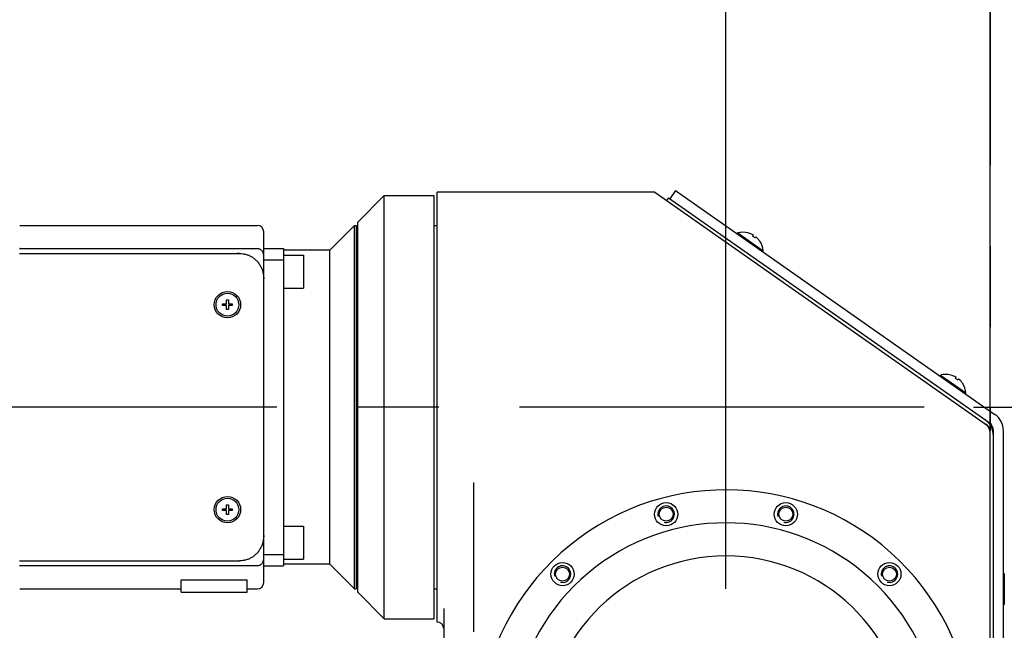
# Model space of a CAD drawing. Header units: millimetres. Extents: x 0 to 594, y 0 to 420.
# Tile 77 of 256: x 330 to 360, y 313 to 331. Entities that reach past the tile are written whole.
import ezdxf

# ---------------------------------------------------------------- set-up
doc = ezdxf.new("R2010")
doc.units = ezdxf.units.MM
doc.header["$LTSCALE"] = 32.67
doc.linetypes.add('CENTER', pattern=[0.6, 0.375, -0.075, 0.075, -0.075])
doc.linetypes.add('PHANTOM', pattern=[0.8, 0.45, -0.05, 0.1, -0.05, 0.1, -0.05])
doc.layers.get('0').update_dxf_attribs({"linetype": 'CONTINUOUS'})
for name, color, linetype in [('CRV', 7, 'CONTINUOUS'), ('DEFAULT_1', 7, 'CENTER'), ('DRIV_DIM', 7, 'CONTINUOUS')]:
    doc.layers.add(name, color=color, linetype=linetype)
doc.styles.get("Standard").update_dxf_attribs({"font": 'txt', "width": 0.8})
doc.dimstyles.new('DIMSTYLE_1', dxfattribs={"dimtxt": 3.8, "dimasz": 1.8, "dimexe": 0.18, "dimexo": 0.0625, "dimgap": 0.09, "dimtad": 1, "dimdec": 3, "dimlfac": 10, "dimdsep": 46, "dimtxsty": 'STANDARD', "dimblk": 'OPEN', "dimblk1": 'OPEN', "dimblk2": 'OPEN', "dimcen": 0.09, "dimadec": 0, "dimazin": 0, "dimtp": 0.001, "dimtm": 0.001, "dimtfac": 1, "dimtdec": 3, "dimtofl": 0, "dimtmove": 0, "dimatfit": 3, "dimldrblk": 'OPEN', "dimfxl": 1, "dimtolj": 1, "dimarcsym": 0})

# ---------------------------------------------------------------- blocks, each defined once
blk = doc.blocks.new('_OPEN')
at = {"color": 0, "linetype": 'BYBLOCK'}
for p, q in [((0, 0), (-1, 0.342)), ((-1, -0.342), (0, 0)), ((-1, 0), (0, 0))]:
    blk.add_line(p, q, dxfattribs=at)
blk = doc.blocks.new('*D3')
at = {"layer": 'DRIV_DIM', "color": 2, "linetype": 'CONTINUOUS'}
for p, q in [((359.209, 319.765), (474.81, 319.765)), ((472.81, 319.765), (472.81, 314.765)), ((472.81, 309.765), (472.81, 314.765)), ((356.209, 309.765), (474.81, 309.765))]:
    blk.add_line(p, q, dxfattribs=at)
at = {"layer": 'DRIV_DIM', "color": 2, "linetype": 'CONTINUOUS', "xscale": 1.8, "yscale": 1.8, "zscale": 1.8}
for p, rotation in [((472.81, 319.765), 90), ((472.81, 309.765), 270)]:
    blk.add_blockref('_OPEN', p, dxfattribs=dict(at, rotation=rotation))
at = {"layer": 'DRIV_DIM', "color": 2, "linetype": 'CONTINUOUS', "width": 0.8}
blk.add_text('100', height=3.8, rotation=90, dxfattribs=at).set_placement((471.86, 310.244))
blk = doc.blocks.new('*D4')
at = {"layer": 'DRIV_DIM', "color": 2, "linetype": 'CONTINUOUS'}
for p, q in [((309.709, 324.265), (309.709, 373.892)), ((351.709, 314.265), (351.709, 373.892)), ((309.709, 371.892), (330.709, 371.892)), ((351.709, 371.892), (330.709, 371.892))]:
    blk.add_line(p, q, dxfattribs=at)
at = {"layer": 'DRIV_DIM', "color": 2, "linetype": 'CONTINUOUS', "xscale": 1.8, "yscale": 1.8, "zscale": 1.8, "rotation": 180}
blk.add_blockref('_OPEN', (309.709, 371.892), dxfattribs=at)
at = {"layer": 'DRIV_DIM', "color": 2, "linetype": 'CONTINUOUS', "xscale": 1.8, "yscale": 1.8, "zscale": 1.8}
blk.add_blockref('_OPEN', (351.709, 371.892), dxfattribs=at)
at = {"layer": 'DRIV_DIM', "color": 2, "linetype": 'CONTINUOUS', "width": 0.8}
blk.add_text('420', height=3.8, dxfattribs=at).set_placement((324.841, 372.842))
blk = doc.blocks.new('*D5')
at = {"layer": 'DRIV_DIM', "color": 2, "linetype": 'CONTINUOUS'}
for p, q in [((359.709, 183.398), (359.709, 393.985)), ((440.883, 363.96), (440.883, 393.985)), ((359.709, 391.985), (400.296, 391.985)), ((440.883, 391.985), (400.296, 391.985)), ((440.883, 273.265), (440.883, 357.212))]:
    blk.add_line(p, q, dxfattribs=at)
at = {"layer": 'DRIV_DIM', "color": 2, "linetype": 'CONTINUOUS', "xscale": 1.8, "yscale": 1.8, "zscale": 1.8, "rotation": 180}
blk.add_blockref('_OPEN', (359.709, 391.985), dxfattribs=at)
at = {"layer": 'DRIV_DIM', "color": 2, "linetype": 'CONTINUOUS', "xscale": 1.8, "yscale": 1.8, "zscale": 1.8}
blk.add_blockref('_OPEN', (440.883, 391.985), dxfattribs=at)
at = {"layer": 'DRIV_DIM', "color": 2, "linetype": 'CONTINUOUS', "width": 0.8}
blk.add_text('811.741', height=3.8, dxfattribs=at).set_placement((384.023, 392.935))
blk = doc.blocks.new('*D6')
at = {"layer": 'DRIV_DIM', "color": 2, "linetype": 'CONTINUOUS'}
for p, q in [((262.535, 273.265), (262.535, 393.985)), ((359.709, 183.398), (359.709, 393.985)), ((262.535, 391.985), (311.122, 391.985)), ((359.709, 391.985), (311.122, 391.985))]:
    blk.add_line(p, q, dxfattribs=at)
at = {"layer": 'DRIV_DIM', "color": 2, "linetype": 'CONTINUOUS', "xscale": 1.8, "yscale": 1.8, "zscale": 1.8, "rotation": 180}
blk.add_blockref('_OPEN', (262.535, 391.985), dxfattribs=at)
at = {"layer": 'DRIV_DIM', "color": 2, "linetype": 'CONTINUOUS', "xscale": 1.8, "yscale": 1.8, "zscale": 1.8}
blk.add_blockref('_OPEN', (359.709, 391.985), dxfattribs=at)
at = {"layer": 'DRIV_DIM', "color": 2, "linetype": 'CONTINUOUS', "width": 0.8}
blk.add_text('971.741', height=3.8, dxfattribs=at).set_placement((299.207, 392.935))
blk = doc.blocks.new('*D7')
at = {"layer": 'DRIV_DIM', "color": 2, "linetype": 'CONTINUOUS'}
for p, q in [((350.209, 360.939), (240.213, 360.939)), ((242.213, 360.939), (242.213, 299.352)), ((242.213, 237.765), (242.213, 299.352)), ((350.209, 237.765), (240.213, 237.765))]:
    blk.add_line(p, q, dxfattribs=at)
at = {"layer": 'DRIV_DIM', "color": 2, "linetype": 'CONTINUOUS', "xscale": 1.8, "yscale": 1.8, "zscale": 1.8}
for p, rotation in [((242.213, 360.939), 90), ((242.213, 237.765), 270)]:
    blk.add_blockref('_OPEN', p, dxfattribs=dict(at, rotation=rotation))
at = {"layer": 'DRIV_DIM', "color": 2, "linetype": 'CONTINUOUS', "width": 0.8}
blk.add_text('1231.741', height=3.8, rotation=90, dxfattribs=at).set_placement((241.263, 284.488))
blk = doc.blocks.new('*D28')
at = {"layer": 'DRIV_DIM', "color": 2, "linetype": 'CONTINUOUS'}
for p, q in [((301.709, 321.265), (301.709, 385.234)), ((351.709, 314.265), (351.709, 385.234)), ((301.709, 383.234), (326.709, 383.234)), ((351.709, 383.234), (326.709, 383.234))]:
    blk.add_line(p, q, dxfattribs=at)
at = {"layer": 'DRIV_DIM', "color": 2, "linetype": 'CONTINUOUS', "xscale": 1.8, "yscale": 1.8, "zscale": 1.8, "rotation": 180}
blk.add_blockref('_OPEN', (301.709, 383.234), dxfattribs=at)
at = {"layer": 'DRIV_DIM', "color": 2, "linetype": 'CONTINUOUS', "xscale": 1.8, "yscale": 1.8, "zscale": 1.8}
blk.add_blockref('_OPEN', (351.709, 383.234), dxfattribs=at)
at = {"layer": 'DRIV_DIM', "color": 2, "linetype": 'CONTINUOUS', "width": 0.8}
blk.add_text('500', height=3.8, dxfattribs=at).set_placement((319.99, 384.184))
blk = doc.blocks.new('*D29')
at = {"layer": 'DRIV_DIM', "color": 2, "linetype": 'CONTINUOUS'}
for p, q in [((351.709, 314.265), (351.709, 385.234)), ((359.709, 360.439), (359.709, 385.234)), ((351.709, 383.234), (355.709, 383.234)), ((359.709, 383.234), (355.709, 383.234))]:
    blk.add_line(p, q, dxfattribs=at)
at = {"layer": 'DRIV_DIM', "color": 2, "linetype": 'CONTINUOUS', "xscale": 1.8, "yscale": 1.8, "zscale": 1.8, "rotation": 180}
blk.add_blockref('_OPEN', (351.709, 383.234), dxfattribs=at)
at = {"layer": 'DRIV_DIM', "color": 2, "linetype": 'CONTINUOUS', "xscale": 1.8, "yscale": 1.8, "zscale": 1.8}
blk.add_blockref('_OPEN', (359.709, 383.234), dxfattribs=at)
at = {"layer": 'DRIV_DIM', "color": 2, "linetype": 'CONTINUOUS', "width": 0.8}
blk.add_text('80', height=3.8, dxfattribs=at).set_placement((352.438, 384.184))

msp = doc.modelspace()

# ---------------------------------------------------------------- linework, layer by layer
at = {"color": 7, "linetype": 'CONTINUOUS'}
for p, q in [((349.55904, 326.26501), (342.95903, 326.26501)), ((342.95903, 313.26501), (342.95903, 326.265)), ((349.55903, 326.26501), (359.62712, 319.21526)), ((350.18206, 326.31707), (350.00999, 326.07132)), ((350.18206, 326.31707), (359.85318, 319.54528)), ((340.55903, 325.36501), (341.35903, 326.16501)), ((341.35903, 313.36501), (341.35903, 326.16501)), ((341.35903, 326.16501), (342.85903, 326.16501)), ((342.85903, 326.16501), (342.85903, 313.36501)), ((349.96735, 326.10118), (349.90999, 326.01927)), ((349.96735, 326.10118), (359.6811, 319.29954)), ((340.55903, 314.16503), (340.55903, 325.365)), ((330.31877, 325.26501), (337.50903, 325.26501)), ((337.70903, 314.46501), (337.70903, 325.06501)), ((339.70903, 324.51501), (340.45903, 325.26501)), ((340.45903, 314.26501), (340.45903, 325.26501)), ((340.45903, 325.26501), (340.50903, 325.26501)), ((340.50903, 325.26501), (340.50903, 314.26501)), ((342.85903, 325.26501), (342.95903, 325.26501)), ((352.04706, 325.01118), (352.06361, 325.03481)), ((352.06361, 325.03481), (352.83361, 324.49565)), ((352.37596, 325.03631), (352.37689, 325.03764)), ((352.51685, 324.93766), (352.53849, 324.96856)), ((352.60894, 324.91924), (352.5873, 324.88833)), ((352.72912, 324.791), (352.72819, 324.78968)), ((330.33175, 324.56004), (337.50903, 324.56004)), ((337.70903, 324.56501), (338.30903, 324.56501)), ((338.30903, 324.56501), (338.30903, 314.96501)), ((339.70903, 324.51501), (338.30903, 324.51501)), ((339.70903, 315.01501), (339.70903, 324.51501)), ((352.81707, 324.47202), (352.83361, 324.49565)), ((330.30903, 324.41501), (336.97501, 324.41501)), ((337.70903, 324.22175), (338.30903, 324.22175)), ((338.30903, 324.36501), (338.90903, 324.36501)), ((338.90903, 324.36501), (338.90903, 323.36501)), ((340.55903, 324.26501), (340.50903, 324.26501)), ((338.30903, 323.36501), (338.90903, 323.36501)), ((336.58003, 322.89401), (336.58003, 323.01001)), ((336.58003, 323.01001), (336.63803, 323.01001)), ((336.63803, 323.01001), (336.63803, 322.89401)), ((336.46403, 322.83601), (336.46403, 322.89401)), ((336.46403, 322.89401), (336.58003, 322.89401)), ((336.58003, 322.83601), (336.46403, 322.83601)), ((336.58003, 322.72001), (336.58003, 322.83601)), ((336.63803, 322.72001), (336.58003, 322.72001)), ((336.63803, 322.89401), (336.75403, 322.89401)), ((336.63803, 322.83601), (336.63803, 322.72001)), ((336.75403, 322.83601), (336.63803, 322.83601)), ((336.75403, 322.89401), (336.75403, 322.83601)), ((358.1907, 320.70936), (358.20725, 320.73299)), ((358.20725, 320.73299), (358.97725, 320.19382)), ((358.5196, 320.73449), (358.52053, 320.73582)), ((358.66049, 320.63583), (358.68213, 320.66674)), ((358.75258, 320.61741), (358.73094, 320.58651)), ((358.87276, 320.48918), (358.87183, 320.48785)), ((358.96071, 320.1702), (358.97725, 320.19382)), ((359.70903, 319.0579), (359.62712, 319.21526)), ((359.70903, 312.3424), (359.70903, 319.0579)), ((359.80903, 312.6424), (359.80903, 319.05379)), ((360.10903, 312.69445), (360.10903, 319.05379)), ((344.05903, 317.48466), (344.05903, 312.96501)), ((336.46403, 316.63601), (336.46403, 316.69401)), ((336.46403, 316.69401), (336.58003, 316.69401)), ((336.58003, 316.69401), (336.58003, 316.81001)), ((336.58003, 316.81001), (336.63803, 316.81001)), ((336.63803, 316.81001), (336.63803, 316.69401)), ((336.63803, 316.69401), (336.75403, 316.69401)), ((336.75403, 316.69401), (336.75403, 316.63601)), ((336.58003, 316.63601), (336.46403, 316.63601)), ((336.58003, 316.52001), (336.58003, 316.63601)), ((336.63803, 316.52001), (336.58003, 316.52001)), ((336.63803, 316.63601), (336.63803, 316.52001)), ((336.75403, 316.63601), (336.63803, 316.63601)), ((338.30903, 316.16501), (338.90903, 316.16501)), ((338.90903, 316.16501), (338.90903, 315.16501)), ((337.70903, 315.30827), (338.30903, 315.30827)), ((340.55903, 315.26501), (340.50903, 315.26501)), ((330.30903, 315.11501), (336.97501, 315.11501)), ((330.33175, 314.96998), (337.50903, 314.96998)), ((337.70903, 314.96501), (338.30903, 314.96501)), ((338.30903, 315.16501), (338.90903, 315.16501)), ((339.70903, 315.01501), (338.30903, 315.01501)), ((339.70903, 315.01501), (340.45903, 314.26501)), ((360.10903, 314.73707), (360.13788, 314.73707)), ((360.13788, 314.73707), (360.13788, 313.79707)), ((335.20903, 314.16501), (335.20903, 314.53935)), ((335.20903, 314.53935), (337.20903, 314.53935)), ((337.20903, 314.16501), (337.20903, 314.53935)), ((330.31877, 314.26501), (335.20903, 314.26501)), ((335.20903, 314.16501), (337.20903, 314.16501)), ((337.20903, 314.26501), (337.50903, 314.26501)), ((340.45903, 314.26501), (340.50903, 314.26501)), ((340.55903, 314.16501), (341.35903, 313.36501)), ((342.85903, 314.26501), (342.95903, 314.26501)), ((360.10903, 313.79707), (360.13788, 313.79707)), ((343.15903, 313.67814), (343.15903, 312.46501)), ((341.35903, 313.36501), (342.85903, 313.36501))]:
    msp.add_line(p, q, dxfattribs=at)
for centre, radius in [((336.60903, 322.86501), 0.4), ((336.60903, 322.86501), 0.345), ((336.60903, 316.66501), 0.4), ((336.60903, 316.66501), 0.345), ((349.8973, 316.52649), 0.35), ((349.8973, 316.52649), 0.21), ((353.52076, 316.52649), 0.35), ((353.52076, 316.52649), 0.21), ((346.75928, 314.71476), 0.35), ((346.75928, 314.71476), 0.21), ((356.65878, 314.71476), 0.35), ((356.65878, 314.71476), 0.21)]:
    msp.add_circle(centre, radius, dxfattribs=at)
for centre, radius, start, end in [((337.50903, 325.06501), 0.2, 0, 90), ((352.22558, 324.44671), 0.61, 75.637794, 105.398073), ((352.22558, 324.44671), 0.60848, 59.052333, 75.691618), ((352.22558, 324.44671), 0.57085, 50.680066, 59.319934), ((352.22558, 324.44671), 0.60848, 34.308382, 50.947667), ((352.22558, 324.44671), 0.61, 4.601927, 34.362206), ((336.90903, 323.61501), 0.8, 85.272746, 90), ((358.36922, 320.14488), 0.61, 75.637794, 105.398073), ((358.36922, 320.14488), 0.60848, 59.052333, 75.691618), ((358.36922, 320.14488), 0.57085, 50.680066, 59.319934), ((358.36922, 320.14488), 0.60848, 34.308382, 50.947667), ((358.36922, 320.14488), 0.61, 4.601927, 34.362206), ((359.20903, 318.89762), 0.6, 0, 55), ((359.50903, 319.05379), 0.6, 0, 55), ((359.40903, 319.00173), 0.3, 0, 55), ((359.50903, 319.05379), 0.3, 0, 55), ((351.70903, 309.76501), 7.5, 319.481083, 209.85452), ((351.70903, 309.76501), 6.5, 330.058036, 209.941964), ((336.90903, 315.91501), 0.8, 357.423533, 360), ((351.70903, 309.76501), 5.5, 2.262263, 177.737737), ((337.50903, 314.46501), 0.2, 270, 360), ((342.95903, 313.06501), 0.2, 0, 90)]:
    msp.add_arc(centre, radius, start, end, dxfattribs=at)
at = {"color": 2, "linetype": 'CONTINUOUS'}
for centre in [(349.8973, 316.52649), (353.52076, 316.52649), (346.75928, 314.71476), (356.65878, 314.71476)]:
    msp.add_arc(centre, 0.25, 255, 195, dxfattribs=at)
at = {"color": 7, "linetype": 'CONTINUOUS'}
for points, knots in [([(330.33175, 324.56004), (330.32868, 324.56004), (330.32253, 324.55998), (330.31639, 324.5598), (330.31332, 324.55969)], [0, 0, 0, 0, 0.4999951, 1, 1, 1, 1]), ([(337.70903, 324.35216), (337.70903, 324.36442), (337.70693, 324.38901), (337.69761, 324.42462), (337.68244, 324.4579), (337.66196, 324.48781), (337.63688, 324.51341), (337.60809, 324.53395), (337.57655, 324.54893), (337.54322, 324.55801), (337.52035, 324.56004), (337.50903, 324.56004)], [0, 0, 0, 0, 0.11494657, 0.23010046, 0.34352142, 0.45611679, 0.56822828, 0.67777323, 0.78603747, 0.8938644, 1, 1, 1, 1]), ([(336.97501, 324.41501), (337.00945, 324.41501), (337.07873, 324.41005), (337.18058, 324.38767), (337.27821, 324.3507), (337.36969, 324.29989), (337.45356, 324.23597), (337.52824, 324.15973), (337.59177, 324.07283), (337.64295, 323.97679), (337.6807, 323.87302), (337.70386, 323.76345), (337.70903, 323.68844), (337.70903, 323.65091)], [0, 0, 0, 0, 0.08775537, 0.17631428, 0.2648475, 0.35286282, 0.44206734, 0.53266739, 0.62388815, 0.71546625, 0.80912265, 0.90434162, 1, 1, 1, 1]), ([(337.70903, 315.87912), (337.70903, 315.84158), (337.70386, 315.76658), (337.6807, 315.657), (337.64295, 315.55324), (337.59177, 315.45719), (337.52824, 315.37029), (337.45356, 315.29405), (337.36969, 315.23013), (337.27821, 315.17933), (337.18058, 315.14235), (337.07873, 315.11997), (337.00945, 315.11501), (336.97501, 315.11501)], [0, 0, 0, 0, 0.09565836, 0.19087731, 0.2845337, 0.37611179, 0.46733255, 0.5579326, 0.64713713, 0.73515245, 0.82368568, 0.9122446, 1, 1, 1, 1]), ([(330.31332, 314.97034), (330.31639, 314.97022), (330.32253, 314.97004), (330.32868, 314.96998), (330.33175, 314.96998)], [0, 0, 0, 0, 0.5000049, 1, 1, 1, 1]), ([(337.50903, 314.96998), (337.52035, 314.96998), (337.54322, 314.97201), (337.57655, 314.98109), (337.60809, 314.99607), (337.63688, 315.01661), (337.66196, 315.04221), (337.68244, 315.07212), (337.69761, 315.1054), (337.70693, 315.14101), (337.70903, 315.1656), (337.70903, 315.17787)], [0, 0, 0, 0, 0.1061356, 0.21396253, 0.32222677, 0.43177172, 0.54388321, 0.65647858, 0.76989954, 0.88505343, 1, 1, 1, 1])]:
    msp.add_open_spline(points, degree=3, knots=knots, dxfattribs=at)
at = {"layer": 'CRV', "color": 8, "linetype": 'PHANTOM'}
for centre, radius, start, end in [((351.70903, 271.76501), 89.17407, 350, 240), ((351.70903, 271.76501), 81.17407, 350, 240), ((351.70903, 309.76501), 43.17407, 309.607502, 159.935345), ((351.70903, 309.76501), 43.17407, 173.092133, 243.607502)]:
    msp.add_arc(centre, radius, start, end, dxfattribs=at)
at = {"layer": 'DEFAULT_1', "color": 2, "linetype": 'CENTER'}
for p, q in [((359.70903, 358.93908), (359.70903, 319.0579)), ((357.70903, 319.76501), (312.70904, 319.76501))]:
    msp.add_line(p, q, dxfattribs=at)

# ---------------------------------------------------------------- dimensions: what is measured, and where the dimension line sits
at = {"layer": 'DRIV_DIM', "color": 2, "linetype": 'CONTINUOUS'}
for base, p1, p2, angle, picture, middle in [((262.53496, 391.98501), (359.70903, 183.39767), (262.53496, 273.26501), 180, '*D6', (309.8469, 394.83501)), ((301.70903, 383.23396), (351.70903, 314.26501), (301.70903, 321.26501), 180, '*D28', (324.55011, 386.08396)), ((351.70903, 383.23396), (359.70903, 360.43908), (351.70903, 314.26501), 180, '*D29', (355.47842, 386.08396)), ((309.70903, 371.89214), (351.70903, 314.26501), (309.70903, 324.26502), 180, '*D4', (329.4013, 374.74214)), ((242.21316, 360.93908), (350.20903, 237.76501), (350.20903, 360.93908), 90, '*D7', (239.36316, 296.64783)), ((472.80973, 319.76501), (356.20903, 309.76501), (359.20903, 319.76501), 90, '*D3', (469.95973, 314.80403))]:
    dim = msp.add_linear_dim(base=base, p1=p1, p2=p2, angle=angle, dimstyle='DIMSTYLE_1', dxfattribs=at)
    dim.commit()
    dim.dimension.update_dxf_attribs({"geometry": picture, "text_midpoint": middle, "dimtype": 160})
dim = msp.add_linear_dim(base=(440.8831, 391.98501), p1=(359.70903, 183.39767), p2=(440.8831, 273.26501), dimstyle='DIMSTYLE_1', dxfattribs=at)
dim.commit()
dim.dimension.update_dxf_attribs({"geometry": '*D5', "text_midpoint": (394.66347, 394.83501), "dimtype": 160})

doc.saveas('drawing.dxf')
